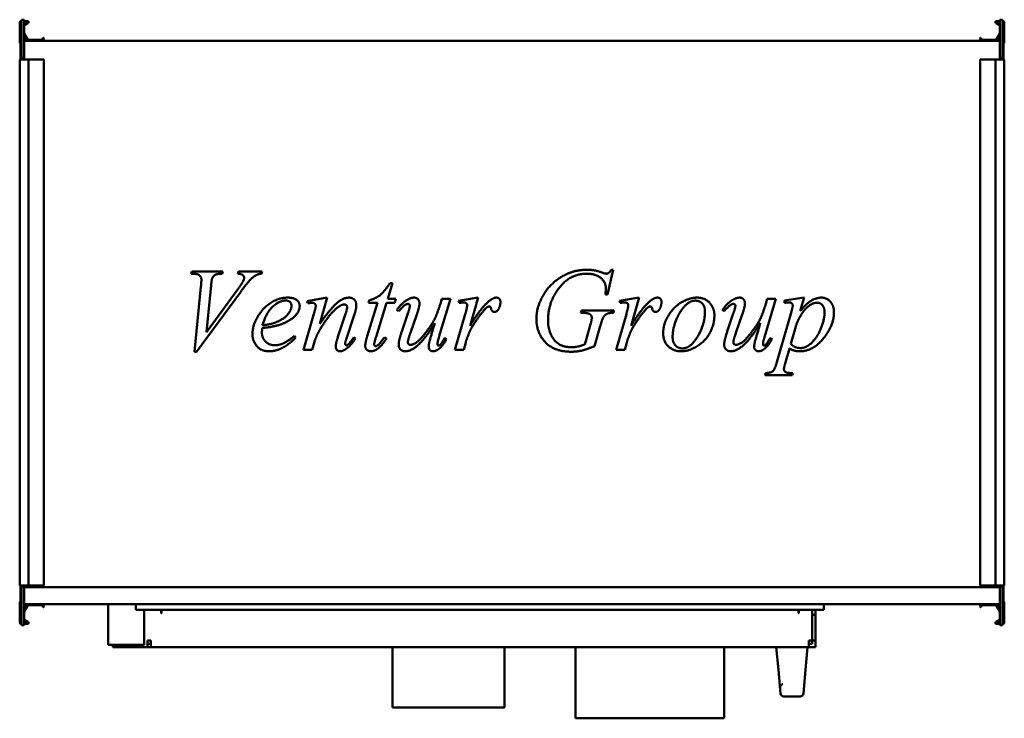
# Model space of a CAD drawing. Header units: millimetres. Extents: x 400 to 1280, y 282 to 906.
import ezdxf

# ---------------------------------------------------------------- set-up
doc = ezdxf.new("R2010")
doc.units = ezdxf.units.MM
doc.header["$LTSCALE"] = 4
doc.layers.add('Widoczne (ISO)', color=7, linetype='Continuous', lineweight=50)

msp = doc.modelspace()

# ---------------------------------------------------------------- linework, layer by layer
at = {"layer": 'Widoczne (ISO)'}
for p, q in [((400, 885.85), (400, 903.65)), ((400.8, 904.05), (401.6, 904.05)), ((400.8, 892.05), (400.8, 904.05)), ((401.2, 904.85), (401.6, 904.85)), ((401.6, 906.05), (401.6, 871.55)), ((404.1, 906.05), (401.6, 906.05)), ((404.1, 871.55), (404.1, 906.05)), ((404.1, 904.85), (407, 904.85)), ((407, 904.05), (404.1, 904.05)), ((404.1, 901.94), (407.1, 903.68)), ((407.5, 902.98), (404.2, 901.08)), ((1275.8, 901.08), (1272.5, 902.98)), ((1272.9, 903.68), (1275.9, 901.94)), ((1273, 904.85), (1275.9, 904.85)), ((1275.9, 904.05), (1273, 904.05)), ((1275.9, 906.05), (1278.4, 906.05)), ((1275.9, 906.05), (1275.9, 871.55)), ((1278.4, 871.55), (1278.4, 906.05)), ((1278.4, 904.85), (1278.8, 904.85)), ((1279.2, 904.05), (1278.4, 904.05)), ((1279.2, 904.05), (1279.2, 892.05)), ((1280, 903.65), (1280, 885.85)), ((400.8, 892.05), (401.6, 892.05)), ((400.8, 871.55), (400.8, 892.05)), ((406.7, 887.65), (404.1, 892.16)), ((404.1, 889.05), (405.2, 889.05)), ((404.13, 893.71), (407.39, 888.05)), ((420.04, 888.05), (420.98, 889.68)), ((421.67, 889.28), (420.73, 887.65)), ((421.25, 889.75), (421.6, 889.55)), ((1259.27, 887.65), (1258.33, 889.28)), ((1258.4, 889.55), (1258.75, 889.75)), ((1259.02, 889.68), (1259.96, 888.05)), ((1272.61, 888.05), (1275.87, 893.71)), ((1275.9, 892.16), (1273.3, 887.65)), ((1274.8, 889.05), (1275.9, 889.05)), ((1279.2, 892.05), (1278.4, 892.05)), ((1279.2, 871.55), (1279.2, 892.05)), ((405.2, 887.45), (404.1, 887.45)), ((1275.9, 887.15), (404.1, 887.15)), ((407.57, 887.95), (419.86, 887.95)), ((1260.14, 887.95), (1272.43, 887.95)), ((1275.9, 887.45), (1274.8, 887.45)), ((400.8, 871.55), (401.6, 871.55)), ((400.8, 871.55), (400.8, 870.55)), ((401.6, 871.55), (404.1, 871.55)), ((403.3, 870.55), (403.3, 871.55)), ((1278.4, 871.55), (1275.9, 871.55)), ((1276.7, 871.55), (1276.7, 870.55)), ((1279.2, 871.55), (1278.4, 871.55)), ((1279.2, 870.55), (1279.2, 871.55)), ((400, 870.55), (401.2, 870.55)), ((400, 870.55), (400, 400.55)), ((407, 870.55), (401.2, 870.55)), ((407, 870.55), (408, 870.55)), ((419.86, 870.55), (408, 870.55)), ((408, 870.55), (408, 400.55)), ((420.04, 870.55), (419.86, 870.55)), ((420.98, 870.55), (420.04, 870.55)), ((420.98, 870.55), (421.25, 870.55)), ((421.6, 870.55), (421.25, 870.55)), ((421.6, 870.55), (421.7, 870.55)), ((421.7, 870.55), (421.7, 400.55)), ((1258.3, 870.55), (1258.4, 870.55)), ((1258.3, 400.55), (1258.3, 870.55)), ((1258.75, 870.55), (1258.4, 870.55)), ((1258.75, 870.55), (1259.02, 870.55)), ((1259.96, 870.55), (1259.02, 870.55)), ((1260.14, 870.55), (1259.96, 870.55)), ((1272, 870.55), (1260.14, 870.55)), ((1272, 870.55), (1273, 870.55)), ((1272, 400.55), (1272, 870.55)), ((1278.8, 870.55), (1273, 870.55)), ((1278.8, 870.55), (1280, 870.55)), ((1280, 400.55), (1280, 870.55)), ((553.37, 679.16), (553.88, 681.04)), ((555.25, 679.16), (553.37, 679.16)), ((553.88, 681.04), (581.56, 681.04)), ((581.56, 681.04), (580.99, 679.16)), ((595, 679.16), (595.63, 681.04)), ((595.63, 681.04), (616.62, 681.04)), ((616.62, 681.04), (616.1, 679.16)), ((930.53, 682.65), (925.33, 660.57)), ((928.64, 682.65), (930.53, 682.65)), ((733.17, 670.64), (729, 656.57)), ((730.88, 670.64), (733.17, 670.64)), ((556.23, 609.44), (562, 667.72)), ((597.52, 663.03), (558.11, 609.44)), ((571.09, 668.75), (566.92, 627)), ((566.92, 627), (594.26, 664.29)), ((925.33, 660.57), (923.44, 660.57)), ((657.05, 654.57), (674.84, 657.77)), ((657.51, 652.68), (657.05, 654.57)), ((659.4, 652.96), (657.51, 652.68)), ((674.84, 657.77), (668.15, 634.49)), ((710.64, 623.4), (719.67, 653.25)), ((711.78, 653.25), (712.3, 655.31)), ((719.67, 653.25), (711.78, 653.25)), ((727.97, 653.25), (718.59, 622.88)), ((735.29, 653.25), (727.97, 653.25)), ((729, 656.57), (736.14, 656.57)), ((736.14, 656.57), (735.29, 653.25)), ((784.98, 656.57), (775.55, 625.34)), ((775.95, 652.28), (777.15, 656.57)), ((777.15, 656.57), (784.98, 656.57)), ((792.08, 654.91), (809.75, 657.77)), ((792.76, 653.02), (792.08, 654.91)), ((809.75, 657.77), (802.54, 632.66)), ((936.02, 654.91), (953.69, 657.77)), ((936.71, 653.02), (936.02, 654.91)), ((953.69, 657.77), (946.49, 632.66)), ((1075.91, 656.57), (1066.47, 625.34)), ((1066.87, 652.28), (1068.07, 656.57)), ((1068.07, 656.57), (1075.91, 656.57)), ((1083.46, 655.14), (1101.07, 657.77)), ((1083.46, 653.14), (1083.46, 655.14)), ((1101.07, 657.77), (1097.64, 645.87)), ((653.68, 611.04), (663, 643.41)), ((684.44, 622.6), (691.31, 643.36)), ((699.2, 642.84), (692.05, 621.28)), ((738.66, 645.59), (737.06, 646.73)), ((741.46, 627.51), (746.84, 643.47)), ((754.9, 642.73), (749.24, 626.26)), ((789.04, 611.04), (798.25, 643.13)), ((901.48, 644.21), (902.05, 646.22)), ((902.91, 644.21), (901.48, 644.21)), ((902.05, 646.22), (931.1, 646.22)), ((931.1, 646.22), (930.59, 644.21)), ((932.99, 611.04), (942.2, 643.13)), ((1029.58, 645.59), (1027.98, 646.73)), ((1032.39, 627.51), (1037.76, 643.47)), ((1045.83, 642.73), (1040.16, 626.26)), ((1076.65, 600.01), (1089.69, 645.24)), ((905.08, 615.91), (910.17, 633.92)), ((918.86, 632.15), (913.72, 614.48)), ((1093.64, 631.92), (1089.23, 616.48)), ((645.56, 623.45), (646.59, 621.97)), ((663.91, 619.57), (661.4, 611.04)), ((698.57, 622.31), (700.17, 621.34)), ((726.08, 622.48), (727.79, 621.22)), ((779.95, 621.91), (781.5, 620.71)), ((798.59, 617.56), (796.94, 611.04)), ((942.54, 617.56), (940.88, 611.04)), ((1070.87, 621.91), (1072.42, 620.71)), ((558.11, 609.44), (556.23, 609.44)), ((661.4, 611.04), (653.68, 611.04)), ((796.94, 611.04), (789.04, 611.04)), ((940.88, 611.04), (932.99, 611.04)), ((1088.03, 612.36), (1084.2, 599.03)), ((1066.13, 588.45), (1066.64, 590.34)), ((1090.95, 590.34), (1090.43, 588.45)), ((1090.43, 588.45), (1066.13, 588.45)), ((401.2, 400.55), (400, 400.55)), ((400.8, 400.55), (400.8, 399.55)), ((400.8, 399.55), (400.8, 379.05)), ((400.8, 399.55), (401.6, 399.55)), ((401.2, 400.55), (407, 400.55)), ((401.6, 399.55), (401.6, 365.05)), ((401.6, 399.55), (404.1, 399.55)), ((403.3, 399.55), (403.3, 400.55)), ((404.1, 365.05), (404.1, 399.55)), ((404.1, 398.95), (1275.9, 398.95)), ((408, 400.55), (407, 400.55)), ((408, 400.55), (419.86, 400.55)), ((419.86, 400.55), (420.04, 400.55)), ((420.04, 400.55), (420.98, 400.55)), ((421.25, 400.55), (420.98, 400.55)), ((421.25, 400.55), (421.6, 400.55)), ((421.7, 400.55), (421.6, 400.55)), ((1258.4, 400.55), (1258.3, 400.55)), ((1258.4, 400.55), (1258.75, 400.55)), ((1259.02, 400.55), (1258.75, 400.55)), ((1259.02, 400.55), (1259.96, 400.55)), ((1259.96, 400.55), (1260.14, 400.55)), ((1260.14, 400.55), (1272, 400.55)), ((1273, 400.55), (1272, 400.55)), ((1273, 400.55), (1278.8, 400.55)), ((1278.4, 399.55), (1275.9, 399.55)), ((1275.9, 399.55), (1275.9, 365.05)), ((1276.7, 400.55), (1276.7, 399.55)), ((1279.2, 399.55), (1278.4, 399.55)), ((1278.4, 365.05), (1278.4, 399.55)), ((1280, 400.55), (1278.8, 400.55)), ((1279.2, 399.55), (1279.2, 400.55)), ((1279.2, 399.55), (1279.2, 379.05)), ((400, 367.45), (400, 385.25)), ((400.8, 367.05), (400.8, 379.05)), ((400.8, 379.05), (401.6, 379.05)), ((1275.9, 383.95), (404.1, 383.95)), ((404.1, 383.65), (405.2, 383.65)), ((404.1, 378.94), (406.7, 383.45)), ((405.2, 382.05), (404.1, 382.05)), ((407.39, 383.05), (404.13, 377.39)), ((419.86, 383.15), (407.57, 383.15)), ((420.98, 381.42), (420.04, 383.05)), ((420.73, 383.45), (421.67, 381.82)), ((421.6, 381.55), (421.25, 381.35)), ((479.13, 383.95), (479.13, 347.45)), ((503.73, 378.95), (503.73, 383.95)), ((1118.73, 378.95), (503.73, 378.95)), ((511.13, 347.45), (511.13, 378.95)), ((526.53, 375.85), (526.53, 378.95)), ((526.73, 375.95), (526.73, 378.95)), ((1096.13, 378.95), (1096.13, 375.95)), ((1096.33, 378.95), (1096.33, 375.85)), ((1108.13, 378.95), (1108.13, 351.45)), ((1108.23, 375.95), (1108.23, 378.95)), ((1111.23, 375.95), (1111.23, 378.95)), ((1118.73, 378.95), (1118.73, 383.95)), ((1258.33, 381.82), (1259.27, 383.45)), ((1258.75, 381.35), (1258.4, 381.55)), ((1259.96, 383.05), (1259.02, 381.42)), ((1272.43, 383.15), (1260.14, 383.15)), ((1275.87, 377.39), (1272.61, 383.05)), ((1273.3, 383.45), (1275.9, 378.94)), ((1274.8, 383.65), (1275.9, 383.65)), ((1275.9, 382.05), (1274.8, 382.05)), ((1279.2, 379.05), (1278.4, 379.05)), ((1279.2, 379.05), (1279.2, 367.05)), ((1280, 385.25), (1280, 367.45)), ((404.2, 370.02), (407.5, 368.12)), ((526.73, 375.95), (526.73, 375.85)), ((1096.13, 375.85), (1096.13, 375.95)), ((1108.23, 374.45), (1108.23, 375.95)), ((1108.23, 351.45), (1108.23, 374.45)), ((1111.23, 374.45), (1108.23, 374.45)), ((1111.23, 375.95), (1111.23, 374.45)), ((1111.23, 351.45), (1111.23, 374.45)), ((1272.5, 368.12), (1275.8, 370.02)), ((400.8, 367.05), (401.6, 367.05)), ((401.6, 366.25), (401.2, 366.25)), ((404.1, 365.05), (401.6, 365.05)), ((407.1, 367.42), (404.1, 369.16)), ((404.1, 367.05), (407, 367.05)), ((407, 366.25), (404.1, 366.25)), ((1275.9, 369.16), (1272.9, 367.42)), ((1273, 367.05), (1275.9, 367.05)), ((1275.9, 366.25), (1273, 366.25)), ((1275.9, 365.05), (1278.4, 365.05)), ((1279.2, 367.05), (1278.4, 367.05)), ((1278.8, 366.25), (1278.4, 366.25)), ((511.13, 347.45), (479.13, 347.45)), ((483.23, 345.45), (483.23, 347.45)), ((514.23, 345.45), (483.23, 345.45)), ((514.23, 351.45), (514.23, 345.45)), ((514.23, 351.45), (517.23, 351.45)), ((517.23, 348.45), (514.23, 348.45)), ((517.23, 345.45), (514.23, 345.45)), ((517.23, 345.45), (517.23, 351.45)), ((1105.23, 345.45), (517.23, 345.45)), ((733.23, 345.45), (733.23, 291.45)), ((833.23, 345.45), (833.23, 291.45)), ((896.73, 281.95), (896.73, 345.45)), ((1029.73, 281.95), (1029.73, 345.45)), ((1076.23, 345.45), (1078.07, 325.24)), ((1102.39, 325.24), (1104.23, 345.45)), ((1105.23, 351.45), (1105.23, 345.45)), ((1108.13, 351.45), (1105.23, 351.45)), ((1105.23, 348.45), (1108.23, 348.45)), ((1105.23, 345.45), (1111.23, 345.45)), ((1108.23, 348.45), (1108.23, 351.45)), ((1108.23, 351.45), (1111.23, 351.45)), ((1111.23, 351.45), (1111.23, 345.45)), ((1079.98, 304.18), (1078.07, 325.24)), ((1102.39, 325.24), (1100.48, 304.18)), ((1079.53, 309.18), (1079.43, 310.3)), ((1097.49, 301.45), (1082.97, 301.45)), ((733.23, 291.45), (833.23, 291.45)), ((896.73, 281.95), (1029.73, 281.95))]:
    msp.add_line(p, q, dxfattribs=at)
for centre, radius, start, end in [((401.2, 903.65), 1.2, 90, 180), ((404.3, 900.91), 0.2, 120, 180), ((407, 903.85), 1, 300, 90), ((407, 903.85), 0.2, 300, 90), ((1273, 903.85), 1, 90, 240), ((1273, 903.85), 0.2, 90, 240), ((1275.7, 900.91), 0.2, 0, 60), ((1278.8, 903.65), 1.2, 0, 90), ((404.3, 893.81), 0.2, 180, 210), ((405.2, 888.25), 0.8, 270, 90), ((421.15, 889.58), 0.2, 60, 150), ((421.5, 889.38), 0.2, 330, 60), ((1258.5, 889.38), 0.2, 120, 210), ((1258.85, 889.58), 0.2, 30, 120), ((1274.8, 888.25), 0.8, 90, 270), ((1275.7, 893.81), 0.2, 330, 0), ((401, 885.85), 1, 180, 258.46304), ((407.57, 888.15), 1, 210, 270), ((407.57, 888.15), 0.2, 210, 270), ((419.86, 888.15), 0.2, 270, 330), ((419.86, 888.15), 1, 270, 330), ((1260.14, 888.15), 1, 210, 270), ((1260.14, 888.15), 0.2, 210, 270), ((1272.43, 888.15), 0.2, 270, 330), ((1272.43, 888.15), 1, 270, 330), ((1279, 885.85), 1, 281.53696, 0), ((401, 385.25), 1, 101.53696, 180), ((405.2, 382.85), 0.8, 270, 90), ((407.57, 382.95), 1, 90, 150), ((407.57, 382.95), 0.2, 90, 150), ((419.86, 382.95), 1, 30, 90), ((419.86, 382.95), 0.2, 30, 90), ((421.15, 381.52), 0.2, 210, 300), ((421.5, 381.72), 0.2, 300, 30), ((1258.5, 381.72), 0.2, 150, 240), ((1258.85, 381.52), 0.2, 240, 330), ((1260.14, 382.95), 1, 90, 150), ((1260.14, 382.95), 0.2, 90, 150), ((1272.43, 382.95), 1, 30, 90), ((1272.43, 382.95), 0.2, 30, 90), ((1274.8, 382.85), 0.8, 90, 270), ((1279, 385.25), 1, 0, 78.46304), ((404.3, 377.29), 0.2, 150, 180), ((404.3, 370.19), 0.2, 180, 240), ((526.63, 375.85), 0.1, 180, 0), ((1096.23, 375.85), 0.1, 180, 0), ((1275.7, 370.19), 0.2, 300, 0), ((1275.7, 377.29), 0.2, 0, 30), ((401.2, 367.45), 1.2, 180, 270), ((407, 367.25), 1, 270, 60), ((407, 367.25), 0.2, 270, 60), ((1273, 367.25), 1, 120, 270), ((1273, 367.25), 0.2, 120, 270), ((1278.8, 367.45), 1.2, 270, 0), ((1082.97, 304.45), 3, 185.19443, 270), ((1097.49, 304.45), 3, 270, 354.80557)]:
    msp.add_arc(centre, radius, start, end, dxfattribs=at)
for points in [[(562.4, 673.72), (562.4, 676.07), (558.97, 679.16), (555.25, 679.16)], [(580.99, 679.16), (576.47, 679.1), (573.15, 677.33), (572.12, 675.21)], [(600.6, 675.5), (600.6, 676.87), (598.26, 678.93), (595, 679.16)], [(612.1, 678.18), (609.24, 676.81), (603.64, 671.38), (597.52, 663.03)], [(616.1, 679.16), (613.59, 678.93), (612.1, 678.18)], [(861.79, 638.15), (861.79, 647.25), (869.4, 663.6), (880.83, 674.92), (887.52, 678.18)], [(906.91, 679.16), (890.67, 679.16), (880.38, 664.12)], [(887.52, 678.18), (896.79, 682.65), (906.91, 682.65)], [(906.91, 682.65), (914.4, 682.65), (920.52, 680.13)], [(923.9, 666.29), (923.9, 671.38), (914.86, 679.16), (906.91, 679.16)], [(920.52, 680.13), (922.98, 679.16), (924.13, 679.16)], [(924.13, 679.16), (925.38, 679.16), (927.21, 680.36), (928.64, 682.65)], [(562, 667.72), (562.4, 672.18), (562.4, 673.72)], [(572.12, 675.21), (571.61, 674.07), (571.09, 668.75)], [(594.26, 664.29), (598.72, 670.35), (599.86, 672.69)], [(599.86, 672.69), (600.6, 674.3), (600.6, 675.5)], [(712.3, 655.31), (718.01, 656.85), (725.91, 663.03), (730.88, 670.64)], [(880.38, 664.12), (872.2, 652.22), (872.2, 637.47)], [(923.44, 660.57), (923.9, 664.46), (923.9, 666.29)], [(608.04, 625.06), (608.04, 632.78), (617.53, 648.85), (631.89, 657.77), (639.49, 657.77)], [(637.55, 655.19), (632.12, 655.19), (619.99, 643.99), (617.13, 633.06)], [(642.92, 650.33), (642.92, 652.51), (640.12, 655.19), (637.55, 655.19)], [(639.49, 657.77), (644.98, 657.77), (650.25, 653.31), (650.25, 650.28)], [(661.51, 653.19), (660.94, 653.19), (659.4, 652.96)], [(664.66, 650.39), (664.66, 651.48), (662.83, 653.19), (661.51, 653.19)], [(668.15, 634.49), (678.44, 648.73), (689.42, 657.77), (694.51, 657.77)], [(690.11, 651.71), (688.56, 651.71), (686.33, 650.45)], [(692.62, 649.36), (692.62, 650.39), (691.14, 651.71), (690.11, 651.71)], [(694.51, 657.77), (697.26, 657.77), (700.86, 653.99), (700.86, 651.02)], [(737.06, 646.73), (741.29, 652.74), (745.98, 655.54)], [(747.12, 652.11), (745.81, 652.11), (743.24, 650.56), (738.66, 645.59)], [(745.98, 655.54), (749.58, 657.77), (752.61, 657.77)], [(748.78, 650.62), (748.78, 651.19), (747.75, 652.11), (747.12, 652.11)], [(749.35, 615.62), (751.13, 615.62), (756.85, 618.99), (766.34, 630.77), (772.52, 641.07), (775.95, 652.28)], [(752.61, 657.77), (754.67, 657.77), (757.3, 654.85), (757.3, 652.62)], [(757.3, 652.62), (757.3, 649.82), (754.9, 642.73)], [(796.54, 653.48), (795.51, 653.48), (792.76, 653.02)], [(799.17, 652.68), (798.14, 653.48), (796.54, 653.48)], [(799.91, 651.08), (799.91, 652.05), (799.17, 652.68)], [(802.54, 632.66), (811.69, 648.1), (819.07, 654.28)], [(819.07, 654.28), (823.3, 657.77), (825.93, 657.77)], [(825.93, 657.77), (827.65, 657.77), (829.65, 655.77), (829.65, 653.82)], [(829.65, 653.82), (829.65, 650.45), (827.88, 647.36)], [(940.48, 653.48), (939.45, 653.48), (936.71, 653.02)], [(943.11, 652.68), (942.08, 653.48), (940.48, 653.48)], [(943.86, 651.08), (943.86, 652.05), (943.11, 652.68)], [(946.49, 632.66), (955.64, 648.1), (963.01, 654.28)], [(963.01, 654.28), (967.25, 657.77), (969.88, 657.77)], [(969.88, 657.77), (971.59, 657.77), (973.59, 655.77), (973.59, 653.82)], [(973.59, 653.82), (973.59, 650.45), (971.82, 647.36)], [(975.08, 626.03), (975.08, 633.63), (983.83, 648.9), (998.42, 657.77), (1005.22, 657.77)], [(1003.96, 655.08), (996.36, 655.08), (983.55, 633.35), (983.55, 622.65)], [(1012.43, 645.19), (1012.43, 649.99), (1007.74, 655.08), (1003.96, 655.08)], [(1005.22, 657.77), (1012.08, 657.77), (1020.89, 648.79), (1020.89, 641.64)], [(1027.98, 646.73), (1032.21, 652.74), (1036.9, 655.54)], [(1038.05, 652.11), (1036.73, 652.11), (1034.16, 650.56), (1029.58, 645.59)], [(1036.9, 655.54), (1040.51, 657.77), (1043.54, 657.77)], [(1039.71, 650.62), (1039.71, 651.19), (1038.68, 652.11), (1038.05, 652.11)], [(1040.28, 615.62), (1042.05, 615.62), (1047.77, 618.99), (1057.26, 630.77), (1063.44, 641.07), (1066.87, 652.28)], [(1043.54, 657.77), (1045.6, 657.77), (1048.23, 654.85), (1048.23, 652.62)], [(1048.23, 652.62), (1048.23, 649.82), (1045.83, 642.73)], [(1087.63, 653.48), (1086.14, 653.48), (1083.46, 653.14)], [(1090.89, 650.56), (1090.89, 651.93), (1089.29, 653.48), (1087.63, 653.48)], [(1112.91, 653.25), (1107.25, 653.25), (1096.15, 640.5), (1093.64, 631.92)], [(1097.64, 645.87), (1103.24, 652.51), (1112.05, 657.77), (1116.68, 657.77)], [(1119.31, 644.73), (1119.31, 648.85), (1115.48, 653.25), (1112.91, 653.25)], [(1116.68, 657.77), (1121.26, 657.77), (1127.78, 650.51), (1127.78, 644.67)], [(629.89, 636.04), (636.41, 638.9), (642.92, 646.79), (642.92, 650.33)], [(650.25, 650.28), (650.25, 645.99), (646.76, 642.1)], [(663, 643.41), (664.66, 649.19), (664.66, 650.39)], [(686.33, 650.45), (682.21, 648.16), (673.29, 637.47), (668.32, 629.17)], [(691.31, 643.36), (692.62, 647.25), (692.62, 649.36)], [(700.86, 651.02), (700.86, 647.93), (699.2, 642.84)], [(746.84, 643.47), (748.78, 649.19), (748.78, 650.62)], [(798.25, 643.13), (799.91, 648.73), (799.91, 651.08)], [(814.09, 645.42), (809.8, 640.38), (804.77, 632.32)], [(818.15, 649.48), (816.78, 648.73), (814.09, 645.42)], [(819.81, 649.88), (818.9, 649.88), (818.15, 649.48)], [(820.78, 649.48), (820.38, 649.88), (819.81, 649.88)], [(821.24, 648.16), (821.13, 649.13), (820.78, 649.48)], [(824.33, 645.01), (823.13, 645.01), (821.47, 646.56), (821.24, 648.16)], [(827.88, 647.36), (826.67, 645.01), (824.33, 645.01)], [(909.94, 642.73), (907.77, 644.21), (902.91, 644.21)], [(911.26, 639.87), (911.26, 641.76), (909.94, 642.73)], [(930.59, 644.21), (926.59, 644.16), (922.98, 642.38), (921.67, 640.27)], [(942.2, 643.13), (943.86, 648.73), (943.86, 651.08)], [(958.04, 645.42), (953.75, 640.38), (948.72, 632.32)], [(962.1, 649.48), (960.73, 648.73), (958.04, 645.42)], [(963.76, 649.88), (962.84, 649.88), (962.1, 649.48)], [(964.73, 649.48), (964.33, 649.88), (963.76, 649.88)], [(965.19, 648.16), (965.07, 649.13), (964.73, 649.48)], [(968.28, 645.01), (967.08, 645.01), (965.42, 646.56), (965.19, 648.16)], [(971.82, 647.36), (970.62, 645.01), (968.28, 645.01)], [(992.3, 612.42), (999.62, 612.42), (1012.43, 634.03), (1012.43, 645.19)], [(1037.76, 643.47), (1039.71, 649.19), (1039.71, 650.62)], [(1089.69, 645.24), (1090.89, 649.53), (1090.89, 650.56)], [(1127.78, 644.67), (1127.78, 633.29), (1109.31, 609.84), (1097.07, 609.84)], [(1097.92, 612.7), (1100.67, 612.7), (1106.27, 615.68), (1111.65, 621.57), (1115.94, 629.23), (1119.31, 639.64), (1119.31, 644.73)], [(633.32, 633.86), (627.43, 631.75), (616.79, 630.55)], [(617.13, 633.06), (624.97, 633.92), (629.89, 636.04)], [(646.76, 642.1), (642.18, 637.01), (633.32, 633.86)], [(771.09, 634.89), (761.99, 620.54), (749.7, 609.84), (744.55, 609.84)], [(766.23, 618.54), (767.08, 622.08), (771.09, 634.89)], [(893.13, 609.44), (882.09, 609.44), (868.37, 617.74), (861.79, 631.4), (861.79, 638.15)], [(872.2, 637.47), (872.2, 627.69), (882.38, 613.45), (893.01, 613.45)], [(910.17, 633.92), (911.26, 637.64), (911.26, 639.87)], [(921.67, 640.27), (920.81, 638.9), (918.86, 632.15)], [(1020.89, 641.64), (1020.89, 633.86), (1012.66, 618.71), (998.01, 609.84), (991.09, 609.84)], [(1062.01, 634.89), (1052.92, 620.54), (1040.62, 609.84), (1035.47, 609.84)], [(1057.15, 618.54), (1058.01, 622.08), (1062.01, 634.89)], [(623.25, 609.84), (615.7, 609.84), (608.04, 619.34), (608.04, 625.06)], [(616.79, 630.55), (616.5, 627.97), (616.5, 626.26)], [(616.5, 626.26), (616.5, 621.68), (623.14, 615.22), (627.88, 615.22)], [(668.32, 629.17), (665.69, 624.77), (663.91, 619.57)], [(738.72, 615.62), (738.72, 619.51), (741.46, 627.51)], [(749.24, 626.26), (746.9, 619.57), (746.9, 617.79)], [(775.55, 625.34), (773.43, 618.36), (773.43, 616.53)], [(804.77, 632.32), (802.6, 628.89), (801.05, 624.6)], [(948.72, 632.32), (946.54, 628.89), (945, 624.6)], [(991.09, 609.84), (984, 609.84), (975.08, 618.88), (975.08, 626.03)], [(1029.64, 615.62), (1029.64, 619.51), (1032.39, 627.51)], [(1040.16, 626.26), (1037.82, 619.57), (1037.82, 617.79)], [(1066.47, 625.34), (1064.35, 618.36), (1064.35, 616.53)], [(646.59, 621.97), (634.35, 609.84), (623.25, 609.84)], [(627.88, 615.22), (631.66, 615.22), (638.64, 618.25), (645.56, 623.45)], [(682.44, 614.08), (682.44, 616.59), (684.44, 622.6)], [(692.05, 621.28), (690.85, 617.56), (690.85, 616.76)], [(690.85, 616.76), (690.85, 616.08), (691.59, 615.1), (691.99, 615.1)], [(700.17, 621.34), (695.6, 614.59), (691.54, 611.79)], [(693.31, 615.73), (695.71, 617.85), (698.57, 622.31)], [(708.86, 614.88), (708.86, 617.68), (710.64, 623.4)], [(718.59, 622.88), (716.87, 617.68), (716.87, 616.13)], [(716.87, 616.13), (716.87, 615.33), (717.61, 614.42), (718.13, 614.42)], [(718.13, 614.42), (719.27, 614.42), (721.16, 616.13)], [(727.79, 621.22), (723.33, 614.36), (719.27, 611.67)], [(721.16, 616.13), (722.25, 617.16), (726.08, 622.48)], [(746.9, 617.79), (746.9, 616.76), (748.21, 615.62), (749.35, 615.62)], [(765.54, 613.9), (765.54, 615.68), (766.23, 618.54)], [(773.43, 616.53), (773.43, 615.68), (773.95, 614.88), (774.4, 614.88)], [(781.5, 620.71), (777.95, 614.42), (774.17, 611.62)], [(774.4, 614.88), (775.09, 614.88), (776.69, 616.36), (779.95, 621.91)], [(801.05, 624.6), (798.88, 618.76), (798.59, 617.56)], [(945, 624.6), (942.83, 618.76), (942.54, 617.56)], [(983.55, 622.65), (983.55, 617.74), (988.52, 612.42), (992.3, 612.42)], [(1037.82, 617.79), (1037.82, 616.76), (1039.13, 615.62), (1040.28, 615.62)], [(1056.46, 613.9), (1056.46, 615.68), (1057.15, 618.54)], [(1064.35, 616.53), (1064.35, 615.68), (1064.87, 614.88), (1065.33, 614.88)], [(1072.42, 620.71), (1068.87, 614.42), (1065.1, 611.62)], [(1065.33, 614.88), (1066.01, 614.88), (1067.61, 616.36), (1070.87, 621.91)], [(1089.23, 616.48), (1092.43, 612.7), (1097.92, 612.7)], [(686.45, 609.84), (684.62, 609.84), (682.44, 612.13), (682.44, 614.08)], [(691.54, 611.79), (688.68, 609.84), (686.45, 609.84)], [(691.99, 615.1), (692.51, 615.1), (693.31, 615.73)], [(713.78, 609.84), (711.61, 609.84), (708.86, 612.65), (708.86, 614.88)], [(719.27, 611.67), (716.59, 609.84), (713.78, 609.84)], [(744.55, 609.84), (742.09, 609.84), (738.72, 613.1), (738.72, 615.62)], [(769.37, 609.84), (767.66, 609.84), (765.54, 612.13), (765.54, 613.9)], [(774.17, 611.62), (771.72, 609.84), (769.37, 609.84)], [(893.01, 613.45), (895.65, 613.45), (900.34, 614.36), (905.08, 615.91)], [(913.72, 614.48), (906.63, 611.44), (897.93, 609.44), (893.13, 609.44)], [(1035.47, 609.84), (1033.01, 609.84), (1029.64, 613.1), (1029.64, 615.62)], [(1060.29, 609.84), (1058.58, 609.84), (1056.46, 612.13), (1056.46, 613.9)], [(1065.1, 611.62), (1062.64, 609.84), (1060.29, 609.84)], [(1097.07, 609.84), (1094.49, 609.84), (1090.49, 610.93), (1088.03, 612.36)], [(1066.64, 590.34), (1071.45, 590.57), (1074.82, 593.43), (1076.65, 600.01)], [(1084.2, 599.03), (1083.06, 595.15), (1083.06, 593.94)], [(1083.06, 593.94), (1083.06, 592.8), (1084.26, 591.2), (1086.94, 590.34), (1090.95, 590.34)]]:
    msp.add_open_spline(points, degree=2, dxfattribs=at)
for points, knots in [([(1082.05, 312.41), (1081.9, 312.39), (1081.75, 312.35), (1081.3, 312.21), (1081.01, 312.06), (1080.49, 311.69), (1080.26, 311.45), (1079.89, 310.93), (1079.74, 310.64), (1079.56, 310.04), (1079.51, 309.71), (1079.52, 309.36), (1079.52, 309.32), (1079.52, 309.25), (1079.53, 309.22), (1079.53, 309.19), (1079.53, 309.19), (1079.53, 309.18), (1079.53, 309.18), (1079.53, 309.18), (1079.53, 309.18), (1079.53, 309.18), (1079.53, 309.18), (1079.53, 309.18), (1079.53, 309.18), (1079.53, 309.18), (1079.53, 309.18), (1079.53, 309.18), (1079.53, 309.18), (1079.53, 309.18), (1079.53, 309.18), (1079.53, 309.18), (1079.53, 309.18), (1079.53, 309.18), (1079.53, 309.18), (1079.53, 309.2), (1079.53, 309.22), (1079.51, 309.34), (1079.5, 309.52), (1079.46, 309.93), (1079.44, 310.11), (1079.43, 310.3), (1079.43, 310.3), (1079.43, 310.3)], [0.046743, 0.046743, 0.046743, 0.046743, 0.092716, 0.092716, 0.187541, 0.187541, 0.284719, 0.284719, 0.379239, 0.379239, 0.474736, 0.474736, 0.486585, 0.486585, 0.495471, 0.495471, 0.495887, 0.495887, 0.496173, 0.496173, 0.496209, 0.496209, 0.496227, 0.496227, 0.496246, 0.496246, 0.496264, 0.496264, 0.496408, 0.496408, 0.500985, 0.500985, 0.514719, 0.514719, 0.555922, 0.555922, 0.679563, 0.679563, 1.051392, 1.051392, 1.25167, 1.25167, 1.251741, 1.251741, 1.251741, 1.251741]), ([(1082.05, 312.41), (1081.9, 312.39), (1081.75, 312.35), (1081.3, 312.21), (1081.01, 312.06), (1080.49, 311.69), (1080.26, 311.45), (1079.89, 310.93), (1079.74, 310.64), (1079.56, 310.04), (1079.51, 309.71), (1079.52, 309.36), (1079.52, 309.32), (1079.52, 309.25), (1079.53, 309.22), (1079.53, 309.19), (1079.53, 309.19), (1079.53, 309.18), (1079.53, 309.18), (1079.53, 309.18), (1079.53, 309.18), (1079.53, 309.18), (1079.53, 309.18), (1079.53, 309.18), (1079.53, 309.18), (1079.53, 309.18), (1079.53, 309.18), (1079.53, 309.18), (1079.53, 309.18), (1079.53, 309.18)], [0.0467425, 0.0467425, 0.0467425, 0.0467425, 0.0927162, 0.0927162, 0.1875407, 0.1875407, 0.2847189, 0.2847189, 0.3792395, 0.3792395, 0.4747359, 0.4747359, 0.4865848, 0.4865848, 0.4954707, 0.4954707, 0.4958872, 0.4958872, 0.4961733, 0.4961733, 0.496209, 0.496209, 0.4962269, 0.4962269, 0.4962462, 0.4962462, 0.4962643, 0.4962643, 0.4963414, 0.4963414, 0.4963414, 0.4963414])]:
    msp.add_open_spline(points, degree=3, knots=knots, dxfattribs=at)

doc.saveas('drawing.dxf')
